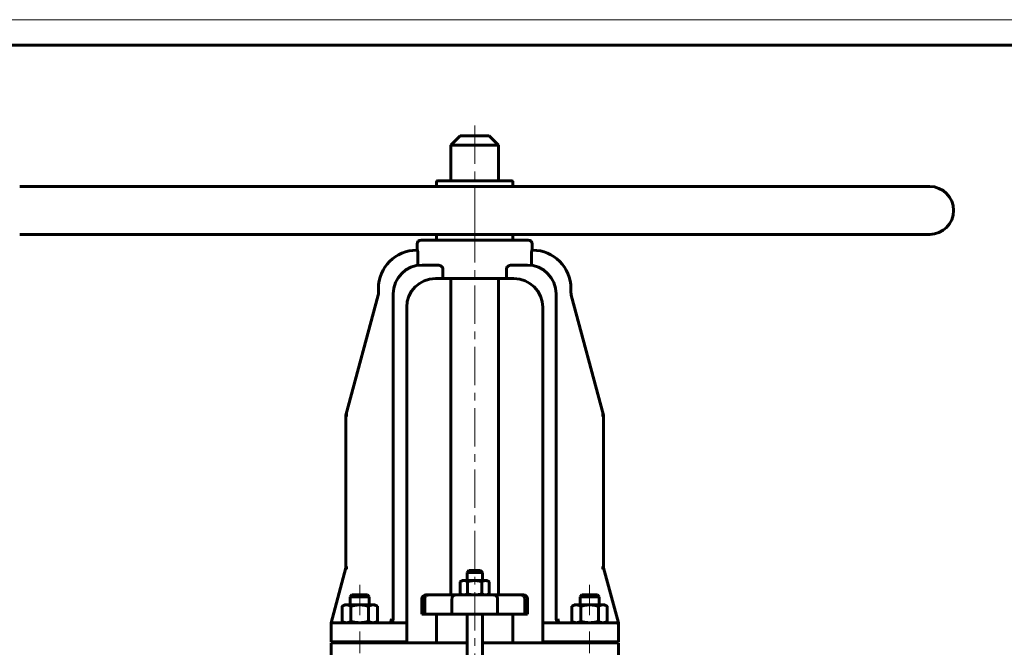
# Model space of a CAD drawing. Header units: millimetres. Extents: x 0 to 649, y -9 to 420.
# Tile 4 of 10: x 109 to 302, y 297 to 420. Entities that reach past the tile are written whole.
import ezdxf

# ---------------------------------------------------------------- set-up
doc = ezdxf.new("R2010")
doc.units = ezdxf.units.MM
for name, pattern in [('K5LT_AXLED', [12, 7.5, -1.5, 1.5, -1.5]), ('K5LT_BASIC', [0]), ('K5LT_THIN', [0])]:
    doc.linetypes.add(name, pattern=pattern)
doc.layers.add('Системный слой (1)', color=7, linetype='Continuous', true_color=0x6c6c6c)

# ---------------------------------------------------------------- blocks, each defined once
blk = doc.blocks.new('U4')
at = {"layer": 'Системный слой (1)', "color": 143, "linetype": 'K5LT_BASIC', "lineweight": 60, "true_color": 0x33acca}
for p, q in [((181.74, 301.98), (181.93, 302)), ((181.93, 302), (182.12, 302.08)), ((182.12, 302.08), (182.28, 302.21))]:
    blk.add_line(p, q, dxfattribs=at)
blk = doc.blocks.new('U15')
at = {"layer": 'Системный слой (1)', "color": 143, "linetype": 'K5LT_BASIC', "lineweight": 60, "true_color": 0x33acca}
for p, q in [((215.11, 301.98), (211.73, 301.98)), ((222.8, 301.98), (215.11, 301.98))]:
    blk.add_line(p, q, dxfattribs=at)
blk = doc.blocks.new('U16')
at = {"layer": 'Системный слой (1)', "color": 143, "linetype": 'K5LT_BASIC', "lineweight": 60, "true_color": 0x33acca}
for p, q in [((198.42, 397.29), (195.61, 397.29)), ((201.24, 397.29), (198.42, 397.29))]:
    blk.add_line(p, q, dxfattribs=at)
blk = doc.blocks.new('U19')
at = {"layer": 'Системный слой (1)', "color": 143, "linetype": 'K5LT_BASIC', "lineweight": 60, "true_color": 0x33acca}
for p, q in [((182.4, 302.37), (182.42, 302.4)), ((182.42, 302.4), (182.43, 302.43)), ((182.43, 302.43), (182.44, 302.46))]:
    blk.add_line(p, q, dxfattribs=at)
blk = doc.blocks.new('U21')
at = {"layer": 'Системный слой (1)', "color": 143, "linetype": 'K5LT_BASIC', "lineweight": 60, "true_color": 0x33acca}
for p, q in [((198.42, 312.19), (197.3, 312.19)), ((199.55, 312.19), (198.42, 312.19))]:
    blk.add_line(p, q, dxfattribs=at)
blk = doc.blocks.new('U23')
at = {"layer": 'Системный слой (1)', "color": 143, "linetype": 'K5LT_BASIC', "lineweight": 60, "true_color": 0x33acca}
for p, q in [((181.74, 301.98), (181.94, 302)), ((181.94, 302), (182.13, 302.09)), ((182.13, 302.09), (182.3, 302.23))]:
    blk.add_line(p, q, dxfattribs=at)
blk = doc.blocks.new('U24')
at = {"layer": 'Системный слой (1)', "color": 143, "linetype": 'K5LT_BASIC', "lineweight": 60, "true_color": 0x33acca}
for p, q in [((196.92, 298.04), (189.05, 298.04)), ((207.8, 298.04), (199.92, 298.04))]:
    blk.add_line(p, q, dxfattribs=at)
blk = doc.blocks.new('U86')
at = {"color": 7, "linetype": 'K5LT_THIN', "lineweight": 18, "true_color": 0xffffff}
blk.add_line((0, 420), (594, 420), dxfattribs=at)
at = {"color": 143, "linetype": 'K5LT_BASIC', "lineweight": 60, "true_color": 0x33acca}
blk.add_line((20, 415), (589, 415), dxfattribs=at)

msp = doc.modelspace()

# ---------------------------------------------------------------- linework, layer by layer
at = {"layer": 'Системный слой (1)', "color": 30, "linetype": 'K5LT_AXLED', "lineweight": 18, "true_color": 0xff8000}
for p, q in [((198.4239, 399.2886), (198.4239, 385.3511)), ((198.4239, 387.4761), (198.4239, 377.8511)), ((198.4239, 379.9761), (198.4239, 292.0427)), ((175.9239, 309.4136), (175.9239, 303.4636)), ((220.9239, 309.4136), (220.9239, 303.4636)), ((175.9239, 300.2261), (175.9239, 296.0386)), ((220.9239, 300.2261), (220.9239, 296.0386))]:
    msp.add_line(p, q, dxfattribs=at)
at = {"layer": 'Системный слой (1)', "color": 143, "linetype": 'K5LT_BASIC', "lineweight": 60, "true_color": 0x33acca}
for p, q in [((195.6114, 397.2886), (193.7364, 395.4136)), ((201.2364, 397.2886), (203.1114, 395.4136)), ((193.7364, 388.4761), (193.7364, 395.4136)), ((193.7364, 395.4136), (198.4239, 395.4136)), ((198.4239, 395.4136), (203.1114, 395.4136)), ((203.1114, 388.4761), (203.1114, 395.4136)), ((190.9239, 387.3511), (190.9239, 388.1011)), ((205.5489, 388.4761), (191.2989, 388.4761)), ((205.9239, 387.3511), (205.9239, 388.1011)), ((287.4864, 387.3511), (109.3614, 387.3511)), ((287.4864, 377.9761), (109.3614, 377.9761)), ((190.9239, 377.2261), (190.9239, 377.9761)), ((205.9239, 377.2261), (205.9239, 377.9761)), ((187.1739, 374.8846), (187.1739, 376.1011)), ((208.9239, 376.8511), (187.9239, 376.8511)), ((209.6739, 374.8846), (209.6739, 376.1011)), ((187.2303, 374.8846), (187.0824, 374.8846)), ((187.2743, 372.2918), (187.2743, 374.5096)), ((209.5734, 374.5096), (209.5734, 372.2918)), ((209.7654, 374.8846), (209.6175, 374.8846)), ((191.2009, 371.9761), (188.1159, 371.9761)), ((192.2052, 369.3511), (192.2052, 371.2261)), ((204.6426, 371.2261), (204.6426, 369.3511)), ((208.7319, 371.9761), (205.6469, 371.9761)), ((190.7409, 369.3511), (192.2052, 369.3511)), ((204.6426, 369.3511), (192.2052, 369.3511)), ((193.7364, 369.3511), (193.7364, 307.4136)), ((203.1114, 369.3511), (203.1114, 307.4136)), ((204.6426, 369.3511), (206.1069, 369.3511)), ((179.5824, 367.3846), (179.5824, 366.5989)), ((182.4909, 302.7261), (182.4909, 366.3511)), ((214.3569, 302.7261), (214.3569, 366.3511)), ((217.2654, 366.5989), (217.2654, 367.3846)), ((179.518, 366.1117), (173.191, 342.599)), ((223.6568, 342.599), (217.3298, 366.1117)), ((185.1159, 301.9761), (185.1159, 363.7261)), ((211.7319, 301.9761), (211.7319, 363.7261)), ((173.191, 312.724), (173.191, 342.599)), ((173.191, 342.599), (173.5794, 342.599)), ((223.2684, 342.599), (223.6568, 342.599)), ((223.6568, 312.724), (223.6568, 342.599)), ((173.191, 312.724), (170.2989, 301.9761)), ((173.191, 312.724), (173.5794, 312.724)), ((223.2684, 312.724), (223.6568, 312.724)), ((226.5489, 301.9761), (223.6568, 312.724)), ((197.2989, 312.1948), (196.9239, 311.8198)), ((196.9239, 310.2261), (196.9239, 311.8198)), ((196.9239, 311.8198), (198.4239, 311.8198)), ((198.4239, 311.8198), (199.9239, 311.8198)), ((199.5489, 312.1948), (199.9239, 311.8198)), ((199.9239, 310.2261), (199.9239, 311.8198)), ((195.9864, 310.2261), (195.6093, 310.0084)), ((195.6093, 310.0084), (195.6093, 307.6313)), ((196.313, 310.2261), (195.9864, 310.2261)), ((198.4239, 310.2261), (196.313, 310.2261)), ((197.0166, 310.0084), (197.0166, 307.6313)), ((200.5348, 310.2261), (198.4239, 310.2261)), ((199.8312, 310.0084), (199.8312, 307.6313)), ((200.8614, 310.2261), (200.5348, 310.2261)), ((200.8614, 310.2261), (201.2385, 310.0084)), ((201.2385, 310.0084), (201.2385, 307.6313)), ((174.394, 307.4136), (174.0489, 307.0685)), ((174.0489, 307.0685), (176.8516, 307.0685)), ((174.0489, 305.4636), (174.0489, 307.0685)), ((177.4538, 307.4136), (174.394, 307.4136)), ((176.8516, 307.0685), (177.7989, 307.0685)), ((177.4538, 307.4136), (177.7989, 307.0685)), ((177.7989, 305.4636), (177.7989, 307.0685)), ((188.1114, 303.6636), (188.1114, 306.6636)), ((188.6368, 303.6636), (188.6368, 306.6636)), ((189.3438, 307.4136), (188.8614, 307.4136)), ((194.6824, 307.4136), (189.3438, 307.4136)), ((193.9752, 303.6636), (193.9752, 306.6636)), ((202.1654, 307.4136), (194.6824, 307.4136)), ((195.9864, 307.4136), (195.6093, 307.6313)), ((200.8614, 307.4136), (201.2385, 307.6313)), ((207.504, 307.4136), (202.1654, 307.4136)), ((202.8726, 303.6636), (202.8726, 306.6636)), ((207.9864, 307.4136), (207.504, 307.4136)), ((208.211, 303.6636), (208.211, 306.6636)), ((208.7364, 303.6636), (208.7364, 306.6636)), ((219.394, 307.4136), (219.0489, 307.0685)), ((219.0489, 307.0685), (221.8516, 307.0685)), ((219.0489, 305.4636), (219.0489, 307.0685)), ((222.4538, 307.4136), (219.394, 307.4136)), ((221.8516, 307.0685), (222.7989, 307.0685)), ((222.4538, 307.4136), (222.7989, 307.0685)), ((222.7989, 305.4636), (222.7989, 307.0685)), ((172.9239, 305.4636), (172.4598, 305.1956)), ((172.4598, 305.1956), (172.4598, 302.244)), ((172.9239, 305.4636), (173.3258, 305.4636)), ((173.3258, 305.4636), (175.9239, 305.4636)), ((174.1918, 305.1956), (174.1918, 302.244)), ((175.9239, 305.4636), (178.522, 305.4636)), ((177.6559, 305.1956), (177.6559, 302.244)), ((178.522, 305.4636), (178.9239, 305.4636)), ((178.9239, 305.4636), (179.388, 305.1956)), ((179.388, 305.1956), (179.388, 302.244)), ((217.9239, 305.4636), (217.4598, 305.1956)), ((217.4598, 305.1956), (217.4598, 302.244)), ((217.9239, 305.4636), (218.3258, 305.4636)), ((218.3258, 305.4636), (220.9239, 305.4636)), ((219.1918, 305.1956), (219.1918, 302.244)), ((220.9239, 305.4636), (223.522, 305.4636)), ((222.6559, 305.1956), (222.6559, 302.244)), ((223.522, 305.4636), (223.9239, 305.4636)), ((223.9239, 305.4636), (224.388, 305.1956)), ((224.388, 305.1956), (224.388, 302.244)), ((188.1114, 303.6636), (188.6368, 303.6636)), ((188.6368, 303.6636), (193.9752, 303.6636)), ((190.9239, 298.0386), (190.9239, 303.6636)), ((193.9752, 303.6636), (202.8726, 303.6636)), ((196.9239, 294.4761), (196.9239, 303.6636)), ((199.9239, 294.4761), (199.9239, 303.6636)), ((202.8726, 303.6636), (208.211, 303.6636)), ((205.9239, 298.0386), (205.9239, 303.6636)), ((208.211, 303.6636), (208.7364, 303.6636)), ((170.2989, 301.9761), (170.2989, 301.8551)), ((170.2989, 301.8551), (170.2989, 301.6011)), ((170.2989, 298.2261), (170.2989, 301.6011)), ((174.0489, 301.9761), (170.6739, 301.9761)), ((172.9239, 301.9761), (172.4598, 302.244)), ((185.1159, 301.9761), (174.0489, 301.9761)), ((178.9239, 301.9761), (179.388, 302.244)), ((185.1159, 301.6011), (185.1159, 301.9761)), ((185.1159, 298.2261), (185.1159, 301.6011)), ((211.7319, 301.9761), (211.7319, 301.6011)), ((211.7319, 298.2261), (211.7319, 301.6011)), ((217.9239, 301.9761), (217.4598, 302.244)), ((226.1739, 301.9761), (222.7989, 301.9761)), ((223.9239, 301.9761), (224.388, 302.244)), ((226.5489, 301.8551), (226.5489, 301.9761)), ((226.5489, 301.6011), (226.5489, 301.8551)), ((226.5489, 298.2261), (226.5489, 301.6011)), ((170.2989, 298.2261), (174.0489, 298.2261)), ((170.2989, 298.0386), (170.2989, 294.6636)), ((174.0489, 298.0386), (170.2989, 298.0386)), ((174.0489, 298.2261), (185.1159, 298.2261)), ((174.0489, 298.0386), (174.0489, 298.2261)), ((184.941, 298.0386), (174.0489, 298.0386)), ((177.7989, 298.0386), (177.7989, 298.2261)), ((185.3144, 298.0386), (184.941, 298.0386)), ((189.0489, 298.0386), (185.3144, 298.0386)), ((211.5334, 298.0386), (207.7989, 298.0386)), ((211.9068, 298.0386), (211.5334, 298.0386)), ((211.7319, 298.2261), (222.7989, 298.2261)), ((222.7989, 298.0386), (211.9068, 298.0386)), ((219.0489, 298.0386), (219.0489, 298.2261)), ((222.7989, 298.2261), (226.5489, 298.2261)), ((222.7989, 298.0386), (222.7989, 298.2261)), ((226.5489, 298.0386), (222.7989, 298.0386)), ((226.5489, 294.6636), (226.5489, 298.0386))]:
    msp.add_line(p, q, dxfattribs=at)
for centre, radius, start, end in [((191.2989, 388.1011), 0.375, 90, 180), ((205.5489, 388.1011), 0.375, 0, 90), ((287.4864, 382.6636), 4.6875, 270, 90), ((187.9239, 376.1011), 0.75, 90, 180), ((191.2989, 377.2261), 0.375, 180, 270), ((205.5489, 377.2261), 0.375, 270, 0), ((208.9239, 376.1011), 0.75, 0, 90), ((187.0824, 367.3846), 7.5, 90, 180), ((209.7654, 367.3846), 7.5, 0, 90), ((188.1159, 366.3511), 5.625, 90, 180), ((208.7319, 366.3511), 5.625, 0, 90), ((190.7409, 363.7261), 5.625, 90, 180), ((206.1069, 363.7261), 5.625, 0, 90), ((177.7074, 366.5989), 1.875, 344.939221, 0), ((219.1404, 366.5989), 1.875, 180, 195.060779), ((188.8614, 306.6636), 0.75, 90, 180), ((207.9864, 306.6636), 0.75, 0, 90), ((181.7409, 302.7261), 0.75, 270, 0), ((181.7409, 302.7261), 0.75, 270, 0), ((215.1069, 302.7261), 0.75, 180, 270), ((170.6739, 301.6011), 0.375, 90, 180), ((170.6739, 301.6011), 0.375, 90, 156.458585), ((215.1069, 302.7261), 0.75, 208.3186, 223.274178), ((226.1739, 301.6011), 0.375, 0, 90), ((226.1739, 301.6011), 0.375, 25.672934, 90)]:
    msp.add_arc(centre, radius, start, end, dxfattribs=at)
for centre, major_axis, start_param, end_param in [((181.7409, 302.7261), (0, 0.75), 3.14159265, 4.71238898), ((215.1069, 302.7261), (0, -0.75), 4.71238898, 6.28318531)]:
    msp.add_ellipse(centre, major_axis=major_axis, ratio=0.5, start_param=start_param, end_param=end_param, dxfattribs=at)
for points, knots in [([(187.2303, 374.8846), (187.235, 374.8846), (187.2404, 374.8751), (187.2509, 374.8367), (187.256, 374.8078), (187.2643, 374.7412), (187.268, 374.6991), (187.2731, 374.6068), (187.2743, 374.5566), (187.2743, 374.5096)], [-0.15117616, -0.15117616, -0.15117616, -0.15117616, -0.113254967, -0.113254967, -0.075333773, -0.075333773, -0.037666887, -0.037666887, 0, 0, 0, 0]), ([(209.5734, 374.5096), (209.5734, 374.5566), (209.5747, 374.6068), (209.5798, 374.6991), (209.5835, 374.7412), (209.5918, 374.8078), (209.5969, 374.8367), (209.6074, 374.8751), (209.6128, 374.8846), (209.6175, 374.8846)], [0, 0, 0, 0, 0.037666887, 0.037666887, 0.075333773, 0.075333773, 0.113254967, 0.113254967, 0.15117616, 0.15117616, 0.15117616, 0.15117616]), ([(187.2743, 372.2918), (187.2743, 372.2908), (187.2743, 372.2897), (187.2744, 372.2395), (187.2757, 372.1909), (187.2809, 372.1012), (187.2846, 372.0609), (187.2944, 371.9935), (187.3003, 371.967), (187.3139, 371.9305), (187.3215, 371.9212), (187.3301, 371.921), (187.3307, 371.921), (187.3312, 371.9211)], [0.160176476, 0.160176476, 0.160176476, 0.160176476, 0.160985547, 0.160985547, 0.200349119, 0.200349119, 0.238946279, 0.238946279, 0.277153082, 0.277153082, 0.315763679, 0.315763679, 0.318551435, 0.318551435, 0.318551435, 0.318551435]), ([(209.5165, 371.9211), (209.5243, 371.92), (209.5317, 371.9274), (209.5454, 371.9595), (209.5516, 371.9845), (209.5618, 372.0489), (209.5657, 372.0876), (209.5714, 372.1742), (209.573, 372.2215), (209.5734, 372.2771), (209.5734, 372.2844), (209.5734, 372.2918)], [0.319142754, 0.319142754, 0.319142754, 0.319142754, 0.356352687, 0.356352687, 0.39481362, 0.39481362, 0.432993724, 0.432993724, 0.471681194, 0.471681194, 0.477558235, 0.477558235, 0.477558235, 0.477558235]), ([(191.2009, 371.9761), (191.3232, 371.9761), (191.4582, 371.9543), (191.7211, 371.8626), (191.849, 371.7934), (192.0198, 371.6472), (192.0837, 371.5772), (192.1534, 371.4552), (192.1724, 371.4116), (192.1983, 371.3209), (192.2052, 371.2737), (192.2052, 371.2261)], [-0.407703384, -0.407703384, -0.407703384, -0.407703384, -0.280039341, -0.280039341, -0.152375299, -0.152375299, -0.07618765, -0.07618765, -0.038093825, -0.038093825, 0, 0, 0, 0]), ([(204.6426, 371.2261), (204.6426, 371.2737), (204.6495, 371.3209), (204.6754, 371.4116), (204.6943, 371.4552), (204.7641, 371.5772), (204.828, 371.6472), (204.9987, 371.7934), (205.1267, 371.8626), (205.3896, 371.9543), (205.5246, 371.9761), (205.6469, 371.9761)], [0, 0, 0, 0, 0.038093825, 0.038093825, 0.07618765, 0.07618765, 0.152375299, 0.152375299, 0.280039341, 0.280039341, 0.407703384, 0.407703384, 0.407703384, 0.407703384]), ([(189.3438, 307.4136), (189.3427, 307.4136), (189.3415, 307.4136), (189.2463, 307.4131), (189.1532, 307.3927), (188.982, 307.3153), (188.9052, 307.2599), (188.7759, 307.1208), (188.7246, 307.0386), (188.6548, 306.8579), (188.6368, 306.7612), (188.6368, 306.6636)], [-0.3151896, -0.3151896, -0.3151896, -0.3151896, -0.31421024, -0.31421024, -0.234374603, -0.234374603, -0.15623533, -0.15623533, -0.078113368, -0.078113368, 0, 0, 0, 0]), ([(194.6824, 307.4136), (194.6807, 307.4136), (194.6791, 307.4136), (194.5839, 307.4129), (194.4913, 307.3925), (194.3205, 307.3153), (194.2436, 307.2598), (194.1143, 307.1208), (194.0631, 307.0386), (193.9932, 306.8579), (193.9752, 306.7612), (193.9752, 306.6636)], [-0.629003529, -0.629003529, -0.629003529, -0.629003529, -0.627625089, -0.627625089, -0.548189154, -0.548189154, -0.470049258, -0.470049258, -0.391926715, -0.391926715, -0.313812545, -0.313812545, -0.313812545, -0.313812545]), ([(202.1654, 307.4136), (202.167, 307.4136), (202.1687, 307.4136), (202.2639, 307.4129), (202.3565, 307.3925), (202.5273, 307.3153), (202.6042, 307.2598), (202.7335, 307.1208), (202.7847, 307.0386), (202.8546, 306.8579), (202.8726, 306.7612), (202.8726, 306.6636)], [-0.001378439, -0.001378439, -0.001378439, -0.001378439, 0, 0, 0.079435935, 0.079435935, 0.157575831, 0.157575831, 0.235698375, 0.235698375, 0.313812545, 0.313812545, 0.313812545, 0.313812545]), ([(207.504, 307.4136), (207.5051, 307.4136), (207.5063, 307.4136), (207.6015, 307.4131), (207.6945, 307.3927), (207.8658, 307.3153), (207.9426, 307.2599), (208.0719, 307.1208), (208.1231, 307.0386), (208.193, 306.8579), (208.211, 306.7612), (208.211, 306.6636)], [-0.000979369, -0.000979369, -0.000979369, -0.000979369, 0, 0, 0.079836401, 0.079836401, 0.157976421, 0.157976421, 0.236099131, 0.236099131, 0.314213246, 0.314213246, 0.314213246, 0.314213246]), ([(182.4052, 302.3788), (182.4081, 302.3845), (182.411, 302.3901), (182.4187, 302.4059), (182.4234, 302.416), (182.4284, 302.4276), (182.4289, 302.4288), (182.4304, 302.4322), (182.4313, 302.4344), (182.4331, 302.4386), (182.4339, 302.4406), (182.4354, 302.4444), (182.4362, 302.4462), (182.4376, 302.4497), (182.4382, 302.4513), (182.4395, 302.4545), (182.4401, 302.456), (182.4412, 302.459), (182.4418, 302.4606), (182.4427, 302.4629), (182.443, 302.4638), (182.4435, 302.4651), (182.4436, 302.4655), (182.4446, 302.468), (182.4453, 302.4701), (182.4475, 302.476), (182.4488, 302.4799), (182.4518, 302.4885), (182.4533, 302.4931), (182.4548, 302.4979)], [0.74457895, 0.74457895, 0.74457895, 0.74457895, 2.23373684, 2.23373684, 4.83373684, 4.83373684, 5.14754507, 5.14754507, 5.69581018, 5.69581018, 6.19423302, 6.19423302, 6.64734469, 6.64734469, 7.05926438, 7.05926438, 7.43373684, 7.43373684, 7.80820929, 7.80820929, 8.01810527, 8.01810527, 8.12440289, 8.12440289, 8.63029963, 8.63029963, 9.57885699, 9.57885699, 10.71450989, 10.71450989, 10.71450989, 10.71450989]), ([(215.1069, 301.9761), (215.0794, 301.9761), (215.0516, 301.9776), (214.9957, 301.984), (214.9677, 301.9888), (214.9119, 302.0017), (214.884, 302.0099), (214.8291, 302.0294), (214.802, 302.0408), (214.7684, 302.0573), (214.7614, 302.0609), (214.7505, 302.0667), (214.7465, 302.0688), (214.7407, 302.0721), (214.7387, 302.0731), (214.7349, 302.0753), (214.7329, 302.0764), (214.7293, 302.0785), (214.7276, 302.0795), (214.7226, 302.0825), (214.7192, 302.0845), (214.7104, 302.0899), (214.7049, 302.0933), (214.6995, 302.0967)], [0, 0, 0, 0, 3.4, 3.4, 6.8, 6.8, 10.2, 10.2, 13.6, 13.6, 14.50141787, 14.50141787, 15.01759222, 15.01759222, 15.27132626, 15.27132626, 15.5250603, 15.5250603, 15.74893674, 15.74893674, 16.19668963, 16.19668963, 16.92766299, 16.92766299, 16.92766299, 16.92766299])]:
    msp.add_open_spline(points, degree=3, knots=knots, dxfattribs=at)
for points in [[(195.6093, 310.0084), (195.9864, 310.2261), (196.313, 310.2261)], [(196.313, 310.2261), (196.6395, 310.2261), (197.0166, 310.0084)], [(197.0166, 310.0084), (197.7708, 310.2261), (198.4239, 310.2261)], [(198.4239, 310.2261), (199.077, 310.2261), (199.8312, 310.0084)], [(199.8312, 310.0084), (200.2083, 310.2261), (200.5348, 310.2261)], [(200.5348, 310.2261), (200.8614, 310.2261), (201.2385, 310.0084)], [(196.313, 307.4136), (195.9864, 307.4136), (195.6093, 307.6313)], [(197.0166, 307.6313), (196.6395, 307.4136), (196.313, 307.4136)], [(198.4239, 307.4136), (197.7708, 307.4136), (197.0166, 307.6313)], [(199.8312, 307.6313), (199.077, 307.4136), (198.4239, 307.4136)], [(200.5348, 307.4136), (200.2083, 307.4136), (199.8312, 307.6313)], [(201.2385, 307.6313), (200.8614, 307.4136), (200.5348, 307.4136)], [(173.3258, 305.4636), (172.9239, 305.4636), (172.4598, 305.1956)], [(174.1918, 305.1956), (173.7277, 305.4636), (173.3258, 305.4636)], [(175.9239, 305.4636), (175.12, 305.4636), (174.1918, 305.1956)], [(177.6559, 305.1956), (176.7277, 305.4636), (175.9239, 305.4636)], [(178.522, 305.4636), (178.12, 305.4636), (177.6559, 305.1956)], [(179.388, 305.1956), (178.9239, 305.4636), (178.522, 305.4636)], [(218.3258, 305.4636), (217.9239, 305.4636), (217.4598, 305.1956)], [(219.1918, 305.1956), (218.7277, 305.4636), (218.3258, 305.4636)], [(220.9239, 305.4636), (220.12, 305.4636), (219.1918, 305.1956)], [(222.6559, 305.1956), (221.7277, 305.4636), (220.9239, 305.4636)], [(223.522, 305.4636), (223.12, 305.4636), (222.6559, 305.1956)], [(224.388, 305.1956), (223.9239, 305.4636), (223.522, 305.4636)], [(172.4598, 302.244), (172.9239, 301.9761), (173.3258, 301.9761)], [(173.3258, 301.9761), (173.7277, 301.9761), (174.1918, 302.244)], [(174.1918, 302.244), (175.12, 301.9761), (175.9239, 301.9761)], [(175.9239, 301.9761), (176.7277, 301.9761), (177.6559, 302.244)], [(177.6559, 302.244), (178.12, 301.9761), (178.522, 301.9761)], [(178.522, 301.9761), (178.9239, 301.9761), (179.388, 302.244)], [(217.4598, 302.244), (217.9239, 301.9761), (218.3258, 301.9761)], [(218.3258, 301.9761), (218.7277, 301.9761), (219.1918, 302.244)], [(219.1918, 302.244), (220.12, 301.9761), (220.9239, 301.9761)], [(220.9239, 301.9761), (221.7277, 301.9761), (222.6559, 302.244)], [(222.6559, 302.244), (223.12, 301.9761), (223.522, 301.9761)], [(223.522, 301.9761), (223.9239, 301.9761), (224.388, 302.244)]]:
    msp.add_rational_spline(points, [1, 1.0379548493, 1], degree=2, dxfattribs=at)

# ---------------------------------------------------------------- block references
msp.add_blockref('U86', (0, 0))
at = {"layer": 'Системный слой (1)'}
for name in ['U16', 'U21', 'U23', 'U4', 'U19', 'U15', 'U24']:
    msp.add_blockref(name, (0, 0), dxfattribs=at)

doc.saveas('drawing.dxf')
